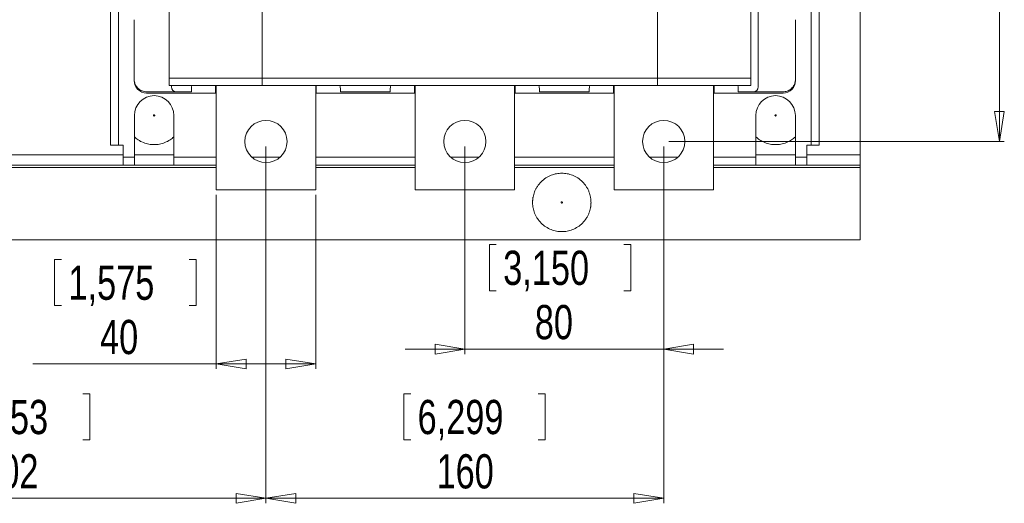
# Model space of a CAD drawing. Header units: millimetres. Extents: x 0 to 1189, y 0 to 841.
# Tile 6 of 15: x 300 to 498, y 481 to 578. Entities that reach past the tile are written whole.
import ezdxf

# ---------------------------------------------------------------- set-up
doc = ezdxf.new("R2010")
doc.units = ezdxf.units.MM
doc.styles.add('SLDTEXTSTYLE3', font='TXT', dxfattribs={"width": 0.75})
doc.dimstyles.new('SLDDIMSTYLE0', dxfattribs={"dimtxt": 6.879167, "dimasz": 6, "dimexe": 0, "dimexo": 0.0625, "dimgap": 1.719792, "dimtad": 2, "dimdec": 1, "dimlfac": 2, "dimrnd": 1e-09, "dimzin": 12, "dimdsep": 46, "dimtxsty": 'SLDTEXTSTYLE3', "dimblk1": 'CLOSED', "dimblk2": 'CLOSED', "dimsah": 1, "dimcen": 0.09, "dimadec": 0, "dimazin": 0, "dimtfac": 1, "dimtdec": 1, "dimtofl": 0, "dimtmove": 0, "dimatfit": 3, "dimldrblk": 'CLOSED', "dimfxl": 1, "dimtolj": 1, "dimtzin": 12, "dimarcsym": 0})
doc.dimstyles.new('SLDDIMSTYLE1', dxfattribs={"dimtxt": 6.879167, "dimasz": 6, "dimexe": 0, "dimexo": 0.0625, "dimgap": 1.719792, "dimtad": 2, "dimdec": 1, "dimlfac": 2, "dimrnd": 1e-09, "dimzin": 12, "dimdsep": 46, "dimtxsty": 'SLDTEXTSTYLE3', "dimblk1": 'CLOSED', "dimblk2": 'CLOSED', "dimsah": 1, "dimcen": 0.09, "dimadec": 0, "dimazin": 0, "dimtfac": 1, "dimtdec": 1, "dimtofl": 0, "dimtmove": 0, "dimatfit": 3, "dimldrblk": 'CLOSED', "dimfxl": 1, "dimtolj": 1, "dimtzin": 12, "dimarcsym": 0})

# ---------------------------------------------------------------- blocks, each defined once
blk = doc.blocks.new('_CLOSED')
at = {"color": 0, "linetype": 'ByBlock', "lineweight": -2}
for p, q in [((-1, 0.166667), (0, 0)), ((-1, 0.166667), (-1, -0.166667)), ((0, 0), (-1, -0.166667)), ((0, 0), (-1, 0))]:
    blk.add_line(p, q, dxfattribs=at)
blk = doc.blocks.new('*D7')
at = {"color": 7, "linetype": 'Continuous', "lineweight": 0}
for p, q in [((248.61, 552.34), (248.61, 480.59)), ((349.61, 552.34), (349.61, 480.59)), ((285.74, 502.62), (285.74, 493.33)), ((285.74, 502.62), (287.13, 502.62)), ((314.17, 502.62), (312.78, 502.62)), ((314.17, 502.62), (314.17, 493.33)), ((285.74, 493.33), (287.13, 493.33)), ((314.17, 493.33), (312.78, 493.33)), ((248.61, 481.59), (349.61, 481.59))]:
    blk.add_line(p, q, dxfattribs=at)
at = {"color": 7, "linetype": 'Continuous', "lineweight": 0, "xscale": 6, "yscale": 6, "rotation": 180}
blk.add_blockref('_CLOSED', (248.61, 481.59, -42.83), dxfattribs=at)
at = {"color": 7, "linetype": 'Continuous', "lineweight": 0, "xscale": 6, "yscale": 6}
blk.add_blockref('_CLOSED', (349.61, 481.59, -42.83), dxfattribs=at)
at = {"color": 7, "linetype": 'Continuous', "lineweight": 0, "char_height": 6.879, "attachment_point": 1, "style": 'SLDTEXTSTYLE3'}
for s, insert in [('7,953', (288.53, 501.38)), ('202', (292.34, 490.46))]:
    blk.add_mtext(s, dxfattribs=dict(at, insert=insert))
blk = doc.blocks.new('*D8')
at = {"color": 7, "linetype": 'Continuous', "lineweight": 0}
for p, q in [((349.61, 552.34), (349.61, 480.59)), ((429.61, 552.34), (429.61, 480.59)), ((377.33, 502.62), (377.33, 493.33)), ((377.33, 502.62), (378.72, 502.62)), ((405.76, 502.62), (404.36, 502.62)), ((405.76, 502.62), (405.76, 493.33)), ((377.33, 493.33), (378.72, 493.33)), ((405.76, 493.33), (404.36, 493.33)), ((349.61, 481.59), (429.61, 481.59))]:
    blk.add_line(p, q, dxfattribs=at)
at = {"color": 7, "linetype": 'Continuous', "lineweight": 0, "xscale": 6, "yscale": 6, "rotation": 180}
blk.add_blockref('_CLOSED', (349.61, 481.59, -42.83), dxfattribs=at)
at = {"color": 7, "linetype": 'Continuous', "lineweight": 0, "xscale": 6, "yscale": 6}
blk.add_blockref('_CLOSED', (429.61, 481.59, -42.83), dxfattribs=at)
at = {"color": 7, "linetype": 'Continuous', "lineweight": 0, "char_height": 6.879, "attachment_point": 1, "style": 'SLDTEXTSTYLE3'}
for s, insert in [('6,299', (380.11, 501.38)), ('160', (383.92, 490.46))]:
    blk.add_mtext(s, dxfattribs=dict(at, insert=insert))
blk = doc.blocks.new('*D9')
at = {"color": 7, "linetype": 'Continuous', "lineweight": 0}
for p, q in [((389.61, 552.34), (389.61, 510.59)), ((429.61, 552.34), (429.61, 510.59)), ((394.54, 532.62), (394.54, 523.33)), ((394.54, 532.62), (395.94, 532.62)), ((422.97, 532.62), (421.58, 532.62)), ((422.97, 532.62), (422.97, 523.33)), ((394.54, 523.33), (395.94, 523.33)), ((422.97, 523.33), (421.58, 523.33)), ((389.61, 511.59), (377.61, 511.59)), ((389.61, 511.59), (429.61, 511.59)), ((429.61, 511.59), (441.61, 511.59))]:
    blk.add_line(p, q, dxfattribs=at)
at = {"color": 7, "linetype": 'Continuous', "lineweight": 0, "xscale": 6, "yscale": 6}
blk.add_blockref('_CLOSED', (389.61, 511.59, -42.83), dxfattribs=at)
at = {"color": 7, "linetype": 'Continuous', "lineweight": 0, "xscale": 6, "yscale": 6, "rotation": 180}
blk.add_blockref('_CLOSED', (429.61, 511.59, -42.83), dxfattribs=at)
at = {"color": 7, "linetype": 'Continuous', "lineweight": 0, "char_height": 6.879, "attachment_point": 1, "style": 'SLDTEXTSTYLE3'}
for s, insert in [('3,150', (397.33, 531.38)), ('80', (403.68, 520.46))]:
    blk.add_mtext(s, dxfattribs=dict(at, insert=insert))
blk = doc.blocks.new('*D10')
at = {"color": 7, "linetype": 'Continuous', "lineweight": 0}
for p, q in [((339.61, 542.59), (339.61, 507.6)), ((359.61, 542.59), (359.61, 507.6)), ((307.11, 529.63), (307.11, 520.35)), ((307.11, 529.63), (308.5, 529.63)), ((335.54, 529.63), (334.14, 529.63)), ((335.54, 529.63), (335.54, 520.35)), ((307.11, 520.35), (308.5, 520.35)), ((335.54, 520.35), (334.14, 520.35)), ((339.61, 508.6), (302.73, 508.6)), ((359.61, 508.6), (339.61, 508.6))]:
    blk.add_line(p, q, dxfattribs=at)
at = {"color": 7, "linetype": 'Continuous', "lineweight": 0, "xscale": 6, "yscale": 6}
for p, rotation in [((339.61, 508.6, -42.83), 180), ((359.61, 508.6, -42.83), 360)]:
    blk.add_blockref('_CLOSED', p, dxfattribs=dict(at, rotation=rotation))
at = {"color": 7, "linetype": 'Continuous', "lineweight": 0, "char_height": 6.879, "attachment_point": 1, "style": 'SLDTEXTSTYLE3'}
for s, insert in [('1,575', (309.89, 528.39)), ('40', (316.24, 517.47))]:
    blk.add_mtext(s, dxfattribs=dict(at, insert=insert))
blk = doc.blocks.new('*D11')
at = {"color": 7, "linetype": 'Continuous', "lineweight": 0}
for p, q in [((430.61, 688.84), (498.11, 688.84)), ((497.11, 688.84), (497.11, 553.34)), ((476.08, 641.2), (485.36, 641.2)), ((476.08, 641.2), (476.08, 639.81)), ((485.36, 641.2), (485.36, 639.81)), ((476.08, 607.68), (476.08, 609.08)), ((485.36, 607.68), (485.36, 609.08)), ((476.08, 607.68), (485.36, 607.68)), ((430.61, 553.34), (498.11, 553.34))]:
    blk.add_line(p, q, dxfattribs=at)
at = {"color": 7, "linetype": 'Continuous', "lineweight": 0, "xscale": 6, "yscale": 6}
for p, rotation in [((497.11, 688.84, -42.83), 90), ((497.11, 553.34, -42.83), 270)]:
    blk.add_blockref('_CLOSED', p, dxfattribs=dict(at, rotation=rotation))
at = {"color": 7, "linetype": 'Continuous', "lineweight": 0, "char_height": 6.879, "attachment_point": 1, "rotation": 90, "style": 'SLDTEXTSTYLE3'}
for s, insert in [('10,669', (477.32, 610.47)), ('271', (488.24, 616.82))]:
    blk.add_mtext(s, dxfattribs=dict(at, insert=insert))

msp = doc.modelspace()

# ---------------------------------------------------------------- linework, layer by layer
at = {"color": 7, "linetype": 'Continuous', "lineweight": 15}
for p, q in [((469.1089, 550.6885), (469.1089, 691.4885)), ((318.3589, 691.0885), (318.3589, 552.5885)), ((319.9589, 691.0885), (319.9589, 552.5885)), ((459.2589, 552.5885), (459.2589, 691.0885)), ((460.8589, 552.5885), (460.8589, 691.0885)), ((330.1089, 678.0885), (330.1089, 566.0885)), ((447.1089, 678.0885), (447.1089, 566.0885)), ((448.6089, 677.8445), (448.6089, 564.3325)), ((348.8553, 566.0885), (348.8553, 602.0885)), ((428.3625, 602.0885), (428.3625, 566.0885)), ((323.1089, 565.8325), (323.1089, 577.8325)), ((456.1089, 577.8325), (456.1089, 565.8325)), ((330.1089, 566.0885), (348.8553, 566.0885)), ((330.1089, 566.0885), (330.1089, 564.5885)), ((330.1089, 564.5885), (348.8553, 564.5885)), ((330.6089, 564.3325), (330.6089, 564.5885)), ((339.4839, 563.0885), (339.4839, 564.5885)), ((339.6089, 543.5885), (339.6089, 564.5885)), ((428.3625, 566.0885), (348.8553, 566.0885)), ((348.8553, 566.0885), (348.8553, 564.5885)), ((348.8553, 564.5885), (428.3625, 564.5885)), ((359.6089, 564.5885), (359.6089, 543.5885)), ((359.7339, 564.5885), (359.7339, 563.0885)), ((379.4839, 563.0885), (379.4839, 564.5885)), ((379.6089, 543.5885), (379.6089, 564.5885)), ((399.6089, 564.5885), (399.6089, 543.5885)), ((399.7339, 564.5885), (399.7339, 563.0885)), ((419.4839, 563.0885), (419.4839, 564.5885)), ((419.6089, 543.5885), (419.6089, 564.5885)), ((428.3625, 566.0885), (428.3625, 564.5885)), ((428.3625, 566.0885), (447.1089, 566.0885)), ((428.3625, 564.5885), (447.1089, 564.5885)), ((439.6089, 564.5885), (439.6089, 543.5885)), ((439.7339, 564.5885), (439.7339, 563.0885)), ((447.1089, 566.0885), (447.1089, 564.5885)), ((331.6089, 563.3325), (325.6089, 563.3325)), ((339.4839, 563.0885), (325.6089, 563.0885)), ((334.6089, 563.3325), (331.6089, 563.3325)), ((334.6089, 563.3325), (334.6089, 563.8325)), ((339.6089, 563.0885), (339.4839, 563.0885)), ((359.7339, 563.0885), (359.6089, 563.0885)), ((379.4839, 563.0885), (359.7339, 563.0885)), ((364.6089, 563.8325), (364.6089, 563.3325)), ((374.6089, 563.3325), (364.6089, 563.3325)), ((374.6089, 563.3325), (374.6089, 563.8325)), ((379.6089, 563.0885), (379.4839, 563.0885)), ((399.7339, 563.0885), (399.6089, 563.0885)), ((419.4839, 563.0885), (399.7339, 563.0885)), ((404.6089, 563.8325), (404.6089, 563.3325)), ((414.6089, 563.3325), (404.6089, 563.3325)), ((414.6089, 563.3325), (414.6089, 563.8325)), ((419.6089, 563.0885), (419.4839, 563.0885)), ((439.7339, 563.0885), (439.6089, 563.0885)), ((453.6089, 563.0885), (439.7339, 563.0885)), ((444.6089, 563.3325), (444.6089, 563.8325)), ((447.6089, 563.3325), (444.6089, 563.3325)), ((453.6089, 563.3325), (447.6089, 563.3325)), ((323.1376, 550.1885), (323.1376, 558.5885)), ((331.0802, 558.5885), (331.0802, 550.1885)), ((448.1376, 550.1885), (448.1376, 558.5885)), ((456.0802, 558.5885), (456.0802, 550.1885)), ((318.3589, 552.5885), (319.9589, 552.5885)), ((319.9589, 552.5885), (320.8589, 552.5885)), ((320.8589, 552.5885), (320.8589, 550.1885)), ((458.3589, 552.5885), (459.2589, 552.5885)), ((458.3589, 550.1885), (458.3589, 552.5885)), ((459.2589, 552.5885), (460.8589, 552.5885)), ((277.3589, 550.6885), (320.8589, 550.6885)), ((323.1376, 550.6885), (331.0802, 550.6885)), ((448.1376, 550.6885), (456.0802, 550.6885)), ((458.3589, 550.6885), (469.1089, 550.6885)), ((469.1089, 548.5885), (469.1089, 550.6885)), ((277.3589, 548.5885), (320.8589, 548.5885)), ((320.8589, 550.1885), (323.1376, 550.1885)), ((320.8589, 550.1885), (320.8589, 548.5885)), ((320.8589, 548.5885), (323.1376, 548.5885)), ((323.1376, 548.5885), (323.1376, 550.1885)), ((323.1376, 548.5885), (331.0802, 548.5885)), ((331.0802, 550.1885), (331.0802, 548.5885)), ((331.0802, 550.1885), (339.6089, 550.1885)), ((331.0802, 548.5885), (339.6089, 548.5885)), ((346.7558, 550.1885), (352.4619, 550.1885)), ((359.6089, 550.1885), (379.6089, 550.1885)), ((359.6089, 548.5885), (379.6089, 548.5885)), ((386.7558, 550.1885), (392.4619, 550.1885)), ((399.6089, 550.1885), (419.6089, 550.1885)), ((399.6089, 548.5885), (419.6089, 548.5885)), ((426.7558, 550.1885), (432.4619, 550.1885)), ((439.6089, 550.1885), (448.1376, 550.1885)), ((439.6089, 548.5885), (448.1376, 548.5885)), ((448.1376, 548.5885), (448.1376, 550.1885)), ((448.1376, 548.5885), (456.0802, 548.5885)), ((456.0802, 550.1885), (458.3589, 550.1885)), ((456.0802, 550.1885), (456.0802, 548.5885)), ((456.0802, 548.5885), (458.3589, 548.5885)), ((458.3589, 548.5885), (458.3589, 550.1885)), ((458.3589, 548.5885), (469.1089, 548.5885)), ((469.1089, 548.5885), (469.1089, 548.0885)), ((339.6089, 548.0885), (258.6089, 548.0885)), ((379.6089, 548.0885), (359.6089, 548.0885)), ((419.6089, 548.0885), (399.6089, 548.0885)), ((469.1089, 548.0885), (439.6089, 548.0885)), ((469.1089, 533.5885), (469.1089, 548.0885)), ((359.6089, 543.5885), (339.6089, 543.5885)), ((399.6089, 543.5885), (379.6089, 543.5885)), ((439.6089, 543.5885), (419.6089, 543.5885)), ((129.1089, 533.5885), (469.1089, 533.5885))]:
    msp.add_line(p, q, dxfattribs=at)
at = {"color": 7, "linetype": 'Continuous', "lineweight": 15, "flags": 128}
for points in [[(334.6089, 563.8325), (334.6569, 564.3202), (334.7259, 564.5885)], [(364.4918, 564.5885), (364.5608, 564.3202), (364.6089, 563.8325)], [(374.6089, 563.8325), (374.6569, 564.3202), (374.7259, 564.5885)], [(404.4918, 564.5885), (404.5608, 564.3202), (404.6089, 563.8325)], [(414.6089, 563.8325), (414.6569, 564.3202), (414.7259, 564.5885)], [(444.4918, 564.5885), (444.5608, 564.3202), (444.6089, 563.8325)]]:
    msp.add_lwpolyline(points, dxfattribs=at)
at = {"color": 7, "linetype": 'Continuous', "lineweight": 15}
for centre in [(349.6089, 553.3385), (389.6089, 553.3385), (429.6089, 553.3385)]:
    msp.add_circle(centre, 4.25, dxfattribs=at)
for centre, radius, start, end in [((325.6089, 565.5885), 2.5, 180, 270), ((453.6089, 565.5885), 2.5, 270, 0), ((327.1089, 558.5885), 3.9713, 0, 180), ((331.6089, 564.3325), 1, 180, 270), ((447.6089, 564.3325), 1, 270, 0), ((452.1089, 558.5885), 3.9713, 0, 180)]:
    msp.add_arc(centre, radius, start, end, dxfattribs=at)
for points, knots in [([(325.6089, 563.3325), (325.293, 563.3681), (324.6619, 563.4393), (323.904, 563.9379), (323.3981, 564.5853), (323.1452, 565.2459), (323.1196, 565.6603), (323.1089, 565.8325)], [0, 0, 0, 0, 0.2483194, 0.4962295, 0.71024726, 0.87958397, 1, 1, 1, 1]), ([(456.1089, 565.8325), (456.0887, 565.5952), (456.0486, 565.1218), (455.7221, 564.4268), (455.1879, 563.8348), (454.4482, 563.4147), (453.8828, 563.3593), (453.6089, 563.3325)], [0, 0, 0, 0, 0.16554611, 0.33030214, 0.55603118, 0.78488416, 1, 1, 1, 1]), ([(327.2339, 558.5885), (327.2334, 558.5969), (327.2326, 558.6133), (327.2254, 558.6368), (327.2137, 558.6584), (327.1927, 558.6835), (327.1583, 558.7077), (327.109, 558.7164), (327.0596, 558.7077), (327.0229, 558.682), (326.9992, 558.652), (326.9861, 558.6214), (326.9846, 558.5996), (326.9839, 558.5885)], [0, 0, 0, 0, 0.064038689, 0.125484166, 0.186839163, 0.25061706, 0.375006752, 0.500119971, 0.624509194, 0.74962199, 0.833616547, 0.915055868, 1, 1, 1, 1]), ([(326.9839, 558.5885), (326.9843, 558.5801), (326.9852, 558.5637), (326.9924, 558.5402), (327.0041, 558.5186), (327.025, 558.4935), (327.0595, 558.4693), (327.1088, 558.4606), (327.1582, 558.4693), (327.1949, 558.495), (327.2185, 558.5249), (327.2316, 558.5556), (327.2331, 558.5774), (327.2339, 558.5885)], [0, 0, 0, 0, 0.06403869, 0.12548417, 0.18683916, 0.25061706, 0.37500675, 0.50011997, 0.62450919, 0.74962199, 0.83361655, 0.91505587, 1, 1, 1, 1]), ([(452.2339, 558.5885), (452.2334, 558.5969), (452.2326, 558.6133), (452.2254, 558.6368), (452.2137, 558.6584), (452.1927, 558.6835), (452.1583, 558.7077), (452.109, 558.7164), (452.0596, 558.7077), (452.0229, 558.682), (451.9992, 558.652), (451.9861, 558.6214), (451.9846, 558.5996), (451.9839, 558.5885)], [0, 0, 0, 0, 0.06403869, 0.12548417, 0.18683916, 0.25061706, 0.37500675, 0.50011997, 0.62450919, 0.74962199, 0.83361655, 0.91505587, 1, 1, 1, 1]), ([(451.9839, 558.5885), (451.9843, 558.5801), (451.9852, 558.5637), (451.9924, 558.5402), (452.0041, 558.5186), (452.025, 558.4935), (452.0595, 558.4693), (452.1088, 558.4606), (452.1582, 558.4693), (452.1949, 558.495), (452.2185, 558.5249), (452.2316, 558.5556), (452.2331, 558.5774), (452.2339, 558.5885)], [0, 0, 0, 0, 0.06403869, 0.12548417, 0.18683916, 0.25061706, 0.37500675, 0.50011997, 0.62450919, 0.74962199, 0.83361655, 0.91505587, 1, 1, 1, 1]), ([(331.0802, 554.2856), (330.8355, 554.0704), (330.2933, 553.5934), (329.2974, 553.0992), (328.206, 552.7803), (327.1089, 552.681), (326.0118, 552.7803), (324.9203, 553.0992), (323.9245, 553.5934), (323.3823, 554.0704), (323.1376, 554.2856)], [0, 0, 0, 0, 0.11148114, 0.24704665, 0.37720113, 0.5, 0.62279887, 0.75295335, 0.88851886, 1, 1, 1, 1]), ([(456.0802, 554.2856), (455.8355, 554.0704), (455.2933, 553.5934), (454.2974, 553.0992), (453.206, 552.7803), (452.1089, 552.681), (451.0118, 552.7803), (449.9203, 553.0992), (448.9245, 553.5934), (448.3823, 554.0704), (448.1376, 554.2856)], [0, 0, 0, 0, 0.11148114, 0.24704665, 0.37720113, 0.5, 0.62279887, 0.75295335, 0.88851886, 1, 1, 1, 1]), ([(403.2339, 541.0885), (403.2344, 541.1483), (403.2355, 541.2679), (403.2439, 541.4469), (403.2575, 541.6254), (403.2766, 541.8034), (403.3011, 541.9809), (403.3528, 542.2859), (403.4536, 542.7145), (403.6404, 543.2618), (403.8834, 543.7956), (404.2869, 544.4865), (404.9251, 545.2725), (405.8646, 546.0355), (406.9175, 546.581), (408.0124, 546.8958), (409.1089, 546.9964), (410.2053, 546.8958), (411.3003, 546.581), (412.3532, 546.0355), (413.2927, 545.2725), (413.9308, 544.4866), (414.3344, 543.7957), (414.5773, 543.262), (414.7641, 542.7146), (414.8718, 542.2569), (414.9307, 541.8925), (414.9612, 541.6256), (414.9803, 541.3575), (414.9827, 541.1782), (414.9839, 541.0885)], [0, 0, 0, 0, 0.00973543, 0.01945196, 0.02915864, 0.0388645, 0.04857863, 0.05831004, 0.08919884, 0.12010186, 0.15227834, 0.18446911, 0.25011805, 0.31576699, 0.38005172, 0.44177055, 0.50000137, 0.5582322, 0.61995103, 0.68423575, 0.74988469, 0.81553363, 0.84771012, 0.87990089, 0.91078969, 0.94169271, 0.95627672, 0.97083555, 0.98539979, 1, 1, 1, 1]), ([(414.9839, 541.0885), (414.9833, 541.0287), (414.9823, 540.9091), (414.9738, 540.7301), (414.9603, 540.5516), (414.9412, 540.3736), (414.9166, 540.1961), (414.865, 539.8911), (414.7641, 539.4625), (414.5774, 538.9152), (414.3344, 538.3813), (413.9308, 537.6905), (413.2927, 536.9045), (412.3532, 536.1415), (411.3003, 535.596), (410.2053, 535.2812), (409.1089, 535.1806), (408.0124, 535.2812), (406.9175, 535.596), (405.8646, 536.1415), (404.9251, 536.9045), (404.287, 537.6904), (403.8834, 538.3813), (403.6404, 538.915), (403.4537, 539.4624), (403.346, 539.9201), (403.287, 540.2844), (403.2565, 540.5514), (403.2374, 540.8195), (403.2351, 540.9988), (403.2339, 541.0885)], [0, 0, 0, 0, 0.009735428, 0.019451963, 0.029158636, 0.038864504, 0.048578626, 0.058310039, 0.089198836, 0.120101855, 0.152278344, 0.184469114, 0.250118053, 0.315766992, 0.380051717, 0.441770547, 0.500001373, 0.558232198, 0.619951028, 0.684235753, 0.749884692, 0.815533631, 0.847710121, 0.879900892, 0.910789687, 0.941692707, 0.95627672, 0.970835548, 0.985399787, 1, 1, 1, 1]), ([(409.2339, 541.0885), (409.2334, 541.0969), (409.2326, 541.1133), (409.2254, 541.1368), (409.2137, 541.1584), (409.1927, 541.1835), (409.1583, 541.2077), (409.109, 541.2164), (409.0596, 541.2077), (409.0229, 541.182), (408.9992, 541.152), (408.9861, 541.1214), (408.9846, 541.0996), (408.9839, 541.0885)], [0, 0, 0, 0, 0.06403869, 0.12548417, 0.18683916, 0.25061706, 0.37500675, 0.50011997, 0.62450919, 0.74962199, 0.83361655, 0.91505587, 1, 1, 1, 1]), ([(408.9839, 541.0885), (408.9843, 541.0801), (408.9852, 541.0637), (408.9924, 541.0402), (409.0041, 541.0186), (409.025, 540.9935), (409.0595, 540.9693), (409.1088, 540.9606), (409.1582, 540.9693), (409.1949, 540.995), (409.2185, 541.0249), (409.2316, 541.0556), (409.2331, 541.0774), (409.2339, 541.0885)], [0, 0, 0, 0, 0.06403869, 0.12548417, 0.18683916, 0.25061706, 0.37500675, 0.50011997, 0.62450919, 0.74962199, 0.83361655, 0.91505587, 1, 1, 1, 1])]:
    msp.add_open_spline(points, degree=3, knots=knots, dxfattribs=at)

# ---------------------------------------------------------------- dimensions: what is measured, and where the dimension line sits
at = {"color": 7, "linetype": 'Continuous', "lineweight": 0}
dim = msp.add_linear_dim(base=(497.1089, 553.3385), p1=(429.6089, 688.8385), p2=(429.6089, 553.3385), angle=90, dimstyle='SLDDIMSTYLE0', dxfattribs=at)
dim.commit()
dim.dimension.update_dxf_attribs({"geometry": '*D11', "text_midpoint": (497.1089, 624.4408), "dimtype": 160})
for base, p1, p2, dimstyle, picture, middle in [((349.6089, 481.5885), (248.6089, 553.3385), (349.6089, 553.3385), 'SLDDIMSTYLE0', '*D7', (299.9553, 481.5885)), ((429.6089, 481.5885), (349.6089, 553.3385), (429.6089, 553.3385), 'SLDDIMSTYLE0', '*D8', (391.5406, 481.5885)), ((429.6089, 511.5885), (389.6089, 553.3385), (429.6089, 553.3385), 'SLDDIMSTYLE1', '*D9', (408.7587, 511.5885)), ((339.6089, 508.6006), (359.6089, 543.5885), (339.6089, 543.5885), 'SLDDIMSTYLE0', '*D10', (321.3216, 508.6006))]:
    dim = msp.add_linear_dim(base=base, p1=p1, p2=p2, dimstyle=dimstyle, dxfattribs=at)
    dim.commit()
    dim.dimension.update_dxf_attribs({"geometry": picture, "text_midpoint": middle, "dimtype": 160})

doc.saveas('drawing.dxf')
